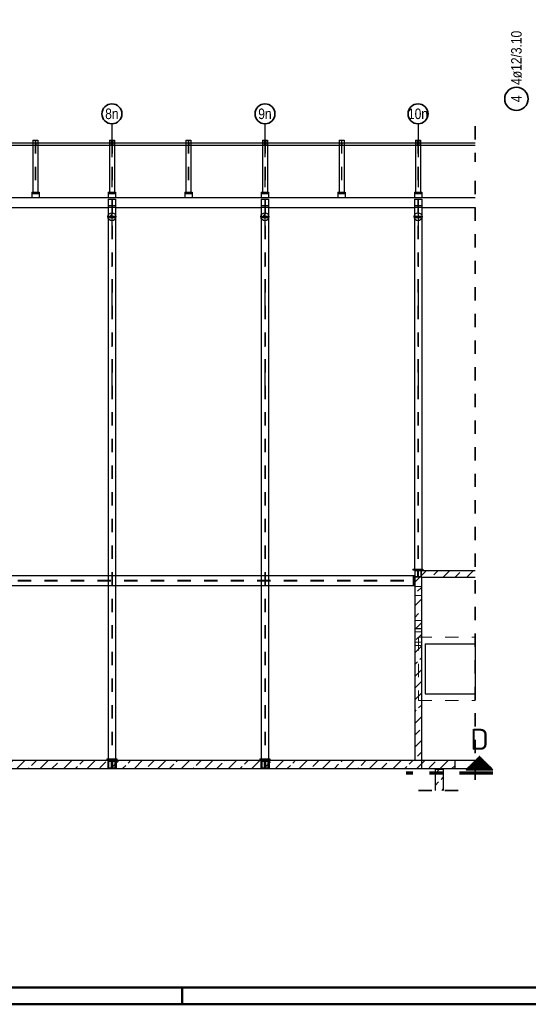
# Model space of a CAD drawing. Header units: millimetres. Extents: x -4.8 to 49, y -12 to 21.
# Tile 8 of 56: x 6.7 to 10.5, y 0 to 7.4. Entities that reach past the tile are written whole.
import ezdxf
from ezdxf.enums import TextEntityAlignment as Align

# ---------------------------------------------------------------- set-up
doc = ezdxf.new("R2010")
doc.units = ezdxf.units.MM
doc.linetypes.add('DASHDOTX2', pattern=[2, 1, -0.5, 0, -0.5])
doc.linetypes.add('HIDDEN', pattern=[0.375, 0.25, -0.125])
doc.layers.add('Achsen', color=7, linetype='Continuous', lineweight=20)
doc.styles.add('Arial Narrow', font='ARIALN.TTF')
doc.styles.add('isocp', font='isocp', dxfattribs={"width": 1.1})
pattern_1 = [(45, (0, 0), (-0.0883883, 0.0883883), [0.0625, -0.025]), (45, (-0.0442, 0.0442), (-0.0883883, 0.0883883), [])]

msp = doc.modelspace()

# ---------------------------------------------------------------- hatches: boundary and pattern name
at = {"lineweight": 13}
h = msp.add_hatch(dxfattribs=at)
h.set_pattern_fill('bB', color=6, scale=0.01, angle=45, style=0, pattern_type=2)
h.set_pattern_definition(pattern_1)
h.paths.add_polyline_path([(7.377422, 5.915699), (7.377412, 5.916472), (7.377382, 5.917244), (7.377333, 5.918015), (7.377263, 5.918784), (7.377174, 5.919551), (7.377065, 5.920316), (7.376936, 5.921078), (7.376788, 5.921836), (7.37662, 5.92259), (7.376433, 5.923339), (7.376227, 5.924084), (7.376001, 5.924823), (7.375757, 5.925556), (7.375494, 5.926282), (7.375212, 5.927001), (7.374912, 5.927713), (7.374593, 5.928417), (7.374257, 5.929112), (7.373902, 5.929799), (7.373531, 5.930476), (7.373142, 5.931143), (7.372735, 5.9318), (7.372312, 5.932447), (7.371873, 5.933082), (7.371417, 5.933706), (7.370946, 5.934318), (7.370459, 5.934917), (7.369956, 5.935504), (7.369439, 5.936078), (7.368907, 5.936638), (7.36836, 5.937184), (7.3678, 5.937716), (7.367227, 5.938233), (7.36664, 5.938736), (7.36604, 5.939223), (7.365429, 5.939694), (7.364805, 5.94015), (7.364169, 5.94059), (7.363523, 5.941013), (7.362866, 5.941419), (7.362199, 5.941808), (7.361521, 5.94218), (7.360835, 5.942534), (7.36014, 5.94287), (7.359436, 5.943189), (7.358724, 5.943489), (7.358005, 5.943771), (7.357278, 5.944034), (7.356546, 5.944278), (7.355807, 5.944504), (7.355062, 5.94471), (7.354313, 5.944897), (7.353559, 5.945065), (7.352801, 5.945213), (7.352039, 5.945342), (7.351274, 5.945451), (7.350507, 5.94554), (7.349737, 5.94561), (7.348966, 5.94566), (7.348195, 5.945689), (7.347422, 5.945699), (7.34665, 5.945689), (7.345878, 5.94566), (7.345107, 5.94561), (7.344337, 5.94554), (7.34357, 5.945451), (7.342805, 5.945342), (7.342044, 5.945213), (7.341286, 5.945065), (7.340531, 5.944897), (7.339782, 5.94471), (7.339038, 5.944504), (7.338299, 5.944278), (7.337566, 5.944034), (7.33684, 5.943771), (7.33612, 5.943489), (7.335409, 5.943189), (7.334705, 5.94287), (7.334009, 5.942534), (7.333323, 5.94218), (7.332646, 5.941808), (7.331978, 5.941419), (7.331321, 5.941013), (7.330675, 5.94059), (7.330039, 5.94015), (7.329416, 5.939694), (7.328804, 5.939223), (7.328204, 5.938736), (7.327618, 5.938233), (7.327044, 5.937716), (7.326484, 5.937184), (7.325938, 5.936638), (7.325406, 5.936078), (7.324888, 5.935504), (7.324386, 5.934917), (7.323899, 5.934318), (7.323427, 5.933706), (7.322971, 5.933082), (7.322532, 5.932447), (7.322109, 5.9318), (7.321703, 5.931143), (7.321314, 5.930476), (7.320942, 5.929799), (7.320588, 5.929112), (7.320251, 5.928417), (7.319933, 5.927713), (7.319632, 5.927001), (7.319351, 5.926282), (7.319087, 5.925556), (7.318843, 5.924823), (7.318618, 5.924084), (7.318411, 5.923339), (7.318224, 5.92259), (7.318056, 5.921836), (7.317908, 5.921078), (7.317779, 5.920316), (7.31767, 5.919551), (7.317581, 5.918784), (7.317512, 5.918015), (7.317462, 5.917244), (7.317432, 5.916472), (7.317422, 5.915699), (7.317432, 5.914927), (7.317462, 5.914155), (7.317512, 5.913384), (7.317581, 5.912615), (7.31767, 5.911847), (7.317779, 5.911083), (7.317908, 5.910321), (7.318056, 5.909563), (7.318224, 5.908809), (7.318411, 5.908059), (7.318618, 5.907315), (7.318843, 5.906576), (7.319087, 5.905843), (7.319351, 5.905117), (7.319632, 5.904397), (7.319933, 5.903686), (7.320251, 5.902982), (7.320588, 5.902287), (7.320942, 5.9016), (7.321314, 5.900923), (7.321703, 5.900256), (7.322109, 5.899598), (7.322532, 5.898952), (7.322971, 5.898317), (7.323427, 5.897693), (7.323899, 5.897081), (7.324386, 5.896482), (7.324888, 5.895895), (7.325406, 5.895321), (7.325938, 5.894761), (7.326484, 5.894215), (7.327044, 5.893683), (7.327618, 5.893165), (7.328204, 5.892663), (7.328804, 5.892176), (7.329416, 5.891704), (7.330039, 5.891248), (7.330675, 5.890809), (7.331321, 5.890386), (7.331978, 5.88998), (7.332646, 5.889591), (7.333323, 5.889219), (7.334009, 5.888865), (7.334705, 5.888528), (7.335409, 5.88821), (7.33612, 5.88791), (7.33684, 5.887628), (7.337566, 5.887365), (7.338299, 5.88712), (7.339038, 5.886895), (7.339782, 5.886688), (7.340531, 5.886501), (7.341286, 5.886334), (7.342044, 5.886185), (7.342805, 5.886057), (7.34357, 5.885948), (7.344337, 5.885858), (7.345107, 5.885789), (7.345878, 5.885739), (7.34665, 5.885709), (7.347422, 5.885699), (7.348195, 5.885709), (7.348966, 5.885739), (7.349737, 5.885789), (7.350507, 5.885858), (7.351274, 5.885948), (7.352039, 5.886057), (7.352801, 5.886185), (7.353559, 5.886334), (7.354313, 5.886501), (7.355062, 5.886688), (7.355807, 5.886895), (7.356546, 5.88712), (7.357278, 5.887365), (7.358005, 5.887628), (7.358724, 5.88791), (7.359436, 5.88821), (7.36014, 5.888528), (7.360835, 5.888865), (7.361521, 5.889219), (7.362199, 5.889591), (7.362866, 5.88998), (7.363523, 5.890386), (7.364169, 5.890809), (7.364805, 5.891248), (7.365429, 5.891704), (7.36604, 5.892176), (7.36664, 5.892663), (7.367227, 5.893165), (7.3678, 5.893683), (7.36836, 5.894215), (7.368907, 5.894761), (7.369439, 5.895321), (7.369956, 5.895895), (7.370459, 5.896482), (7.370946, 5.897081), (7.371417, 5.897693), (7.371873, 5.898317), (7.372312, 5.898952), (7.372735, 5.899598), (7.373142, 5.900256), (7.373531, 5.900923), (7.373902, 5.9016), (7.374257, 5.902287), (7.374593, 5.902982), (7.374912, 5.903686), (7.375212, 5.904397), (7.375494, 5.905117), (7.375757, 5.905843), (7.376001, 5.906576), (7.376227, 5.907315), (7.376433, 5.908059), (7.37662, 5.908809), (7.376788, 5.909563), (7.376936, 5.910321), (7.377065, 5.911083), (7.377174, 5.911847), (7.377263, 5.912615), (7.377333, 5.913384), (7.377382, 5.914155), (7.377412, 5.914927)])
h = msp.add_hatch(dxfattribs=at)
h.set_pattern_fill('bB', color=6, scale=0.01, angle=45, style=0, pattern_type=2)
h.set_pattern_definition(pattern_1)
h.paths.add_polyline_path([(8.527424, 5.915699), (8.527414, 5.916472), (8.527384, 5.917244), (8.527335, 5.918015), (8.527265, 5.918784), (8.527176, 5.919551), (8.527067, 5.920316), (8.526938, 5.921078), (8.52679, 5.921836), (8.526622, 5.92259), (8.526435, 5.923339), (8.526229, 5.924084), (8.526003, 5.924823), (8.525759, 5.925556), (8.525496, 5.926282), (8.525214, 5.927001), (8.524914, 5.927713), (8.524595, 5.928417), (8.524259, 5.929112), (8.523904, 5.929799), (8.523533, 5.930476), (8.523143, 5.931143), (8.522737, 5.9318), (8.522314, 5.932447), (8.521875, 5.933082), (8.521419, 5.933706), (8.520948, 5.934318), (8.52046, 5.934917), (8.519958, 5.935504), (8.519441, 5.936078), (8.518909, 5.936638), (8.518362, 5.937184), (8.517802, 5.937716), (8.517229, 5.938233), (8.516642, 5.938736), (8.516042, 5.939223), (8.51543, 5.939694), (8.514807, 5.94015), (8.514171, 5.94059), (8.513525, 5.941013), (8.512868, 5.941419), (8.512201, 5.941808), (8.511523, 5.94218), (8.510837, 5.942534), (8.510141, 5.94287), (8.509438, 5.943189), (8.508726, 5.943489), (8.508007, 5.943771), (8.50728, 5.944034), (8.506548, 5.944278), (8.505809, 5.944504), (8.505064, 5.94471), (8.504315, 5.944897), (8.503561, 5.945065), (8.502802, 5.945213), (8.502041, 5.945342), (8.501276, 5.945451), (8.500509, 5.94554), (8.499739, 5.94561), (8.498968, 5.94566), (8.498196, 5.945689), (8.497424, 5.945699), (8.496652, 5.945689), (8.49588, 5.94566), (8.495109, 5.94561), (8.494339, 5.94554), (8.493572, 5.945451), (8.492807, 5.945342), (8.492046, 5.945213), (8.491287, 5.945065), (8.490533, 5.944897), (8.489784, 5.94471), (8.489039, 5.944504), (8.488301, 5.944278), (8.487568, 5.944034), (8.486841, 5.943771), (8.486122, 5.943489), (8.48541, 5.943189), (8.484707, 5.94287), (8.484011, 5.942534), (8.483325, 5.94218), (8.482648, 5.941808), (8.48198, 5.941419), (8.481323, 5.941013), (8.480677, 5.94059), (8.480041, 5.94015), (8.479418, 5.939694), (8.478806, 5.939223), (8.478206, 5.938736), (8.477619, 5.938233), (8.477046, 5.937716), (8.476486, 5.937184), (8.475939, 5.936638), (8.475407, 5.936078), (8.47489, 5.935504), (8.474388, 5.934917), (8.4739, 5.934318), (8.473429, 5.933706), (8.472973, 5.933082), (8.472534, 5.932447), (8.472111, 5.9318), (8.471705, 5.931143), (8.471316, 5.930476), (8.470944, 5.929799), (8.470589, 5.929112), (8.470253, 5.928417), (8.469935, 5.927713), (8.469634, 5.927001), (8.469353, 5.926282), (8.469089, 5.925556), (8.468845, 5.924823), (8.46862, 5.924084), (8.468413, 5.923339), (8.468226, 5.92259), (8.468058, 5.921836), (8.46791, 5.921078), (8.467781, 5.920316), (8.467672, 5.919551), (8.467583, 5.918784), (8.467514, 5.918015), (8.467464, 5.917244), (8.467434, 5.916472), (8.467424, 5.915699), (8.467434, 5.914927), (8.467464, 5.914155), (8.467514, 5.913384), (8.467583, 5.912615), (8.467672, 5.911847), (8.467781, 5.911083), (8.46791, 5.910321), (8.468058, 5.909563), (8.468226, 5.908809), (8.468413, 5.908059), (8.46862, 5.907315), (8.468845, 5.906576), (8.469089, 5.905843), (8.469353, 5.905117), (8.469634, 5.904397), (8.469935, 5.903686), (8.470253, 5.902982), (8.470589, 5.902287), (8.470944, 5.9016), (8.471316, 5.900923), (8.471705, 5.900256), (8.472111, 5.899598), (8.472534, 5.898952), (8.472973, 5.898317), (8.473429, 5.897693), (8.4739, 5.897081), (8.474388, 5.896482), (8.47489, 5.895895), (8.475407, 5.895321), (8.475939, 5.894761), (8.476486, 5.894215), (8.477046, 5.893683), (8.477619, 5.893165), (8.478206, 5.892663), (8.478806, 5.892176), (8.479418, 5.891704), (8.480041, 5.891248), (8.480677, 5.890809), (8.481323, 5.890386), (8.48198, 5.88998), (8.482648, 5.889591), (8.483325, 5.889219), (8.484011, 5.888865), (8.484707, 5.888528), (8.48541, 5.88821), (8.486122, 5.88791), (8.486841, 5.887628), (8.487568, 5.887365), (8.488301, 5.88712), (8.489039, 5.886895), (8.489784, 5.886688), (8.490533, 5.886501), (8.491287, 5.886334), (8.492046, 5.886185), (8.492807, 5.886057), (8.493572, 5.885948), (8.494339, 5.885858), (8.495109, 5.885789), (8.49588, 5.885739), (8.496652, 5.885709), (8.497424, 5.885699), (8.498196, 5.885709), (8.498968, 5.885739), (8.499739, 5.885789), (8.500509, 5.885858), (8.501276, 5.885948), (8.502041, 5.886057), (8.502802, 5.886185), (8.503561, 5.886334), (8.504315, 5.886501), (8.505064, 5.886688), (8.505809, 5.886895), (8.506548, 5.88712), (8.50728, 5.887365), (8.508007, 5.887628), (8.508726, 5.88791), (8.509438, 5.88821), (8.510141, 5.888528), (8.510837, 5.888865), (8.511523, 5.889219), (8.512201, 5.889591), (8.512868, 5.88998), (8.513525, 5.890386), (8.514171, 5.890809), (8.514807, 5.891248), (8.51543, 5.891704), (8.516042, 5.892176), (8.516642, 5.892663), (8.517229, 5.893165), (8.517802, 5.893683), (8.518362, 5.894215), (8.518909, 5.894761), (8.519441, 5.895321), (8.519958, 5.895895), (8.52046, 5.896482), (8.520948, 5.897081), (8.521419, 5.897693), (8.521875, 5.898317), (8.522314, 5.898952), (8.522737, 5.899598), (8.523143, 5.900256), (8.523533, 5.900923), (8.523904, 5.9016), (8.524259, 5.902287), (8.524595, 5.902982), (8.524914, 5.903686), (8.525214, 5.904397), (8.525496, 5.905117), (8.525759, 5.905843), (8.526003, 5.906576), (8.526229, 5.907315), (8.526435, 5.908059), (8.526622, 5.908809), (8.52679, 5.909563), (8.526938, 5.910321), (8.527067, 5.911083), (8.527176, 5.911847), (8.527265, 5.912615), (8.527335, 5.913384), (8.527384, 5.914155), (8.527414, 5.914927)])
h = msp.add_hatch(dxfattribs=at)
h.set_pattern_fill('bB', color=6, scale=0.01, angle=45, style=0, pattern_type=2)
h.set_pattern_definition(pattern_1)
h.paths.add_polyline_path([(9.677425, 5.915699), (9.677416, 5.916472), (9.677386, 5.917244), (9.677336, 5.918015), (9.677266, 5.918784), (9.677177, 5.919551), (9.677068, 5.920316), (9.676939, 5.921078), (9.676791, 5.921836), (9.676623, 5.92259), (9.676436, 5.923339), (9.67623, 5.924084), (9.676005, 5.924823), (9.67576, 5.925556), (9.675497, 5.926282), (9.675215, 5.927001), (9.674915, 5.927713), (9.674597, 5.928417), (9.67426, 5.929112), (9.673906, 5.929799), (9.673534, 5.930476), (9.673145, 5.931143), (9.672739, 5.9318), (9.672316, 5.932447), (9.671876, 5.933082), (9.671421, 5.933706), (9.670949, 5.934318), (9.670462, 5.934917), (9.669959, 5.935504), (9.669442, 5.936078), (9.66891, 5.936638), (9.668364, 5.937184), (9.667804, 5.937716), (9.66723, 5.938233), (9.666643, 5.938736), (9.666044, 5.939223), (9.665432, 5.939694), (9.664808, 5.94015), (9.664173, 5.94059), (9.663526, 5.941013), (9.662869, 5.941419), (9.662202, 5.941808), (9.661525, 5.94218), (9.660838, 5.942534), (9.660143, 5.94287), (9.659439, 5.943189), (9.658727, 5.943489), (9.658008, 5.943771), (9.657282, 5.944034), (9.656549, 5.944278), (9.65581, 5.944504), (9.655066, 5.94471), (9.654316, 5.944897), (9.653562, 5.945065), (9.652804, 5.945213), (9.652042, 5.945342), (9.651277, 5.945451), (9.65051, 5.94554), (9.649741, 5.94561), (9.64897, 5.94566), (9.648198, 5.945689), (9.647425, 5.945699), (9.646653, 5.945689), (9.645881, 5.94566), (9.64511, 5.94561), (9.644341, 5.94554), (9.643574, 5.945451), (9.642809, 5.945342), (9.642047, 5.945213), (9.641289, 5.945065), (9.640535, 5.944897), (9.639785, 5.94471), (9.639041, 5.944504), (9.638302, 5.944278), (9.637569, 5.944034), (9.636843, 5.943771), (9.636124, 5.943489), (9.635412, 5.943189), (9.634708, 5.94287), (9.634013, 5.942534), (9.633326, 5.94218), (9.632649, 5.941808), (9.631982, 5.941419), (9.631325, 5.941013), (9.630678, 5.94059), (9.630043, 5.94015), (9.629419, 5.939694), (9.628807, 5.939223), (9.628208, 5.938736), (9.627621, 5.938233), (9.627047, 5.937716), (9.626487, 5.937184), (9.625941, 5.936638), (9.625409, 5.936078), (9.624892, 5.935504), (9.624389, 5.934917), (9.623902, 5.934318), (9.62343, 5.933706), (9.622975, 5.933082), (9.622535, 5.932447), (9.622112, 5.9318), (9.621706, 5.931143), (9.621317, 5.930476), (9.620945, 5.929799), (9.620591, 5.929112), (9.620254, 5.928417), (9.619936, 5.927713), (9.619636, 5.927001), (9.619354, 5.926282), (9.619091, 5.925556), (9.618846, 5.924823), (9.618621, 5.924084), (9.618415, 5.923339), (9.618228, 5.92259), (9.61806, 5.921836), (9.617912, 5.921078), (9.617783, 5.920316), (9.617674, 5.919551), (9.617584, 5.918784), (9.617515, 5.918015), (9.617465, 5.917244), (9.617435, 5.916472), (9.617425, 5.915699), (9.617435, 5.914927), (9.617465, 5.914155), (9.617515, 5.913384), (9.617584, 5.912615), (9.617674, 5.911847), (9.617783, 5.911083), (9.617912, 5.910321), (9.61806, 5.909563), (9.618228, 5.908809), (9.618415, 5.908059), (9.618621, 5.907315), (9.618846, 5.906576), (9.619091, 5.905843), (9.619354, 5.905117), (9.619636, 5.904397), (9.619936, 5.903686), (9.620254, 5.902982), (9.620591, 5.902287), (9.620945, 5.9016), (9.621317, 5.900923), (9.621706, 5.900256), (9.622112, 5.899598), (9.622535, 5.898952), (9.622975, 5.898317), (9.62343, 5.897693), (9.623902, 5.897081), (9.624389, 5.896482), (9.624892, 5.895895), (9.625409, 5.895321), (9.625941, 5.894761), (9.626487, 5.894215), (9.627047, 5.893683), (9.627621, 5.893165), (9.628208, 5.892663), (9.628807, 5.892176), (9.629419, 5.891704), (9.630043, 5.891248), (9.630678, 5.890809), (9.631325, 5.890386), (9.631982, 5.88998), (9.632649, 5.889591), (9.633326, 5.889219), (9.634013, 5.888865), (9.634708, 5.888528), (9.635412, 5.88821), (9.636124, 5.88791), (9.636843, 5.887628), (9.637569, 5.887365), (9.638302, 5.88712), (9.639041, 5.886895), (9.639785, 5.886688), (9.640535, 5.886501), (9.641289, 5.886334), (9.642047, 5.886185), (9.642809, 5.886057), (9.643574, 5.885948), (9.644341, 5.885858), (9.64511, 5.885789), (9.645881, 5.885739), (9.646653, 5.885709), (9.647425, 5.885699), (9.648198, 5.885709), (9.64897, 5.885739), (9.649741, 5.885789), (9.65051, 5.885858), (9.651277, 5.885948), (9.652042, 5.886057), (9.652804, 5.886185), (9.653562, 5.886334), (9.654316, 5.886501), (9.655066, 5.886688), (9.65581, 5.886895), (9.656549, 5.88712), (9.657282, 5.887365), (9.658008, 5.887628), (9.658727, 5.88791), (9.659439, 5.88821), (9.660143, 5.888528), (9.660838, 5.888865), (9.661525, 5.889219), (9.662202, 5.889591), (9.662869, 5.88998), (9.663526, 5.890386), (9.664173, 5.890809), (9.664808, 5.891248), (9.665432, 5.891704), (9.666044, 5.892176), (9.666643, 5.892663), (9.66723, 5.893165), (9.667804, 5.893683), (9.668364, 5.894215), (9.66891, 5.894761), (9.669442, 5.895321), (9.669959, 5.895895), (9.670462, 5.896482), (9.670949, 5.897081), (9.671421, 5.897693), (9.671876, 5.898317), (9.672316, 5.898952), (9.672739, 5.899598), (9.673145, 5.900256), (9.673534, 5.900923), (9.673906, 5.9016), (9.67426, 5.902287), (9.674597, 5.902982), (9.674915, 5.903686), (9.675215, 5.904397), (9.675497, 5.905117), (9.67576, 5.905843), (9.676005, 5.906576), (9.67623, 5.907315), (9.676436, 5.908059), (9.676623, 5.908809), (9.676791, 5.909563), (9.676939, 5.910321), (9.677068, 5.911083), (9.677177, 5.911847), (9.677266, 5.912615), (9.677336, 5.913384), (9.677386, 5.914155), (9.677416, 5.914927)])
h = msp.add_hatch(dxfattribs=at)
h.set_pattern_fill('bB', color=6, scale=0.01, angle=45, style=0, pattern_type=2)
h.set_pattern_definition(pattern_1)
h.paths.add_polyline_path([(10.077872, 3.258205), (10.077872, 3.208205), (9.622407, 3.208205), (9.622407, 3.258205)])
h = msp.add_hatch(dxfattribs=at)
h.set_pattern_fill('bB', color=6, scale=0.01, angle=45, style=0, pattern_type=2)
h.set_pattern_definition(pattern_1)
h.paths.add_polyline_path([(9.672407, 3.208205), (9.672407, 1.770699), (9.622407, 1.770699), (9.622407, 3.208205)])
at = {"lineweight": 50}
h = msp.add_hatch(dxfattribs=at)
h.set_pattern_fill('Mau', color=4, scale=0.01, style=0, pattern_type=2)
h.set_pattern_definition([(0, (0, 0), (0, 0.01), [])])
h.paths.add_polyline_path([(10.209323, 1.761904), (10.109323, 1.861904), (10.009323, 1.761904)])
at = {"lineweight": 13}
h = msp.add_hatch(dxfattribs=at)
h.set_pattern_fill('bB', color=6, scale=0.01, angle=45, style=0, pattern_type=2)
h.set_pattern_definition(pattern_1)
h.paths.add_polyline_path([(9.622407, 1.833199), (9.622407, 1.770699), (6.228657, 1.770699), (6.228657, 1.833199)])
h = msp.add_hatch(dxfattribs=at)
h.set_pattern_fill('bB', color=6, scale=0.01, angle=45, style=0, pattern_type=2)
h.set_pattern_definition(pattern_1)
h.paths.add_polyline_path([(9.922776, 1.770699), (9.622407, 1.770699), (9.622407, 1.833199), (9.922776, 1.833199)])
h = msp.add_hatch(dxfattribs=at)
h.set_pattern_fill('bB', color=6, scale=0.01, angle=45, style=0, pattern_type=2)
h.set_pattern_definition(pattern_1)
h.paths.add_polyline_path([(9.837426, 1.765697), (9.837426, 1.606311), (9.774926, 1.606311), (9.774926, 1.765697)])

# ---------------------------------------------------------------- linework, layer by layer
at = {"color": 2, "linetype": 'HIDDEN', "lineweight": 35, "ltscale": 0.25}
for p, q in [((10.077872, 6.596913), (10.077872, 6.328163)), ((10.077872, 6.1857), (10.077872, 1.645699)), ((9.649926, 1.606311), (9.962426, 1.606311))]:
    msp.add_line(p, q, dxfattribs=at)
at = {"color": 3, "linetype": 'HIDDEN', "lineweight": 25, "ltscale": 0.25}
for p, q in [((6.199565, 6.469788), (6.770265, 6.469788)), ((6.753652, 6.471913), (6.770265, 6.471913)), ((6.753652, 6.453163), (6.770265, 6.453163)), ((6.770265, 6.471913), (6.770265, 6.453163)), ((6.771515, 6.490663), (6.771515, 6.09945)), ((6.77329, 6.490663), (6.77329, 6.09945)), ((6.77459, 6.471913), (6.791152, 6.471913)), ((6.77459, 6.471913), (6.77459, 6.453163)), ((6.77459, 6.469788), (7.34529, 6.469788)), ((6.77459, 6.453163), (6.791152, 6.453163)), ((7.328677, 6.471913), (7.34529, 6.471913)), ((7.328677, 6.453163), (7.341777, 6.453163)), ((7.341777, 6.473538), (7.344277, 6.473538)), ((7.341777, 6.470288), (7.344277, 6.470288)), ((7.344277, 6.453163), (7.34529, 6.453163)), ((7.34529, 6.471913), (7.34529, 6.453163)), ((7.34654, 6.490663), (7.34654, 6.09945)), ((7.348315, 6.490663), (7.348315, 6.09945)), ((7.349565, 6.471913), (7.366177, 6.471913)), ((7.349565, 6.471913), (7.349565, 6.453163)), ((7.349565, 6.469788), (7.920265, 6.469788)), ((7.349565, 6.453163), (7.350777, 6.453163)), ((7.350777, 6.473538), (7.353277, 6.473538)), ((7.350777, 6.470288), (7.353277, 6.470288)), ((7.353277, 6.453163), (7.366177, 6.453163)), ((7.903652, 6.471913), (7.920265, 6.471913)), ((7.903652, 6.453163), (7.920265, 6.453163)), ((7.920265, 6.471913), (7.920265, 6.453163)), ((7.921515, 6.490663), (7.921515, 6.09945)), ((7.92329, 6.490663), (7.92329, 6.09945)), ((7.92459, 6.471913), (7.941152, 6.471913)), ((7.92459, 6.471913), (7.92459, 6.453163)), ((7.92459, 6.469788), (8.49529, 6.469788)), ((7.92459, 6.453163), (7.941152, 6.453163)), ((8.478677, 6.471913), (8.49529, 6.471913)), ((8.478677, 6.453163), (8.491777, 6.453163)), ((8.491777, 6.473538), (8.494277, 6.473538)), ((8.491777, 6.470288), (8.494277, 6.470288)), ((8.494277, 6.453163), (8.49529, 6.453163)), ((8.49529, 6.471913), (8.49529, 6.453163)), ((8.49654, 6.490663), (8.49654, 6.09945)), ((8.498315, 6.490663), (8.498315, 6.09945)), ((8.499565, 6.471913), (8.516177, 6.471913)), ((8.499565, 6.471913), (8.499565, 6.453163)), ((8.499565, 6.469788), (9.070265, 6.469788)), ((8.499565, 6.453163), (8.500777, 6.453163)), ((8.500777, 6.473538), (8.503277, 6.473538)), ((8.500777, 6.470288), (8.503277, 6.470288)), ((8.503277, 6.453163), (8.516177, 6.453163)), ((9.053652, 6.471913), (9.070265, 6.471913)), ((9.053652, 6.453163), (9.070265, 6.453163)), ((9.070265, 6.471913), (9.070265, 6.453163)), ((9.071515, 6.490663), (9.071515, 6.09945)), ((9.07329, 6.490663), (9.07329, 6.09945)), ((9.07459, 6.471913), (9.091152, 6.471913)), ((9.07459, 6.471913), (9.07459, 6.453163)), ((9.07459, 6.469788), (9.64529, 6.469788)), ((9.07459, 6.453163), (9.091152, 6.453163)), ((9.628677, 6.471913), (9.64529, 6.471913)), ((9.628677, 6.453163), (9.641777, 6.453163)), ((9.641777, 6.473538), (9.644277, 6.473538)), ((9.641777, 6.470288), (9.644277, 6.470288)), ((9.644277, 6.453163), (9.64529, 6.453163)), ((9.64529, 6.471913), (9.64529, 6.453163)), ((9.64654, 6.490663), (9.64654, 6.09945)), ((9.648315, 6.490663), (9.648315, 6.09945)), ((9.649565, 6.471913), (9.666177, 6.471913)), ((9.649565, 6.471913), (9.649565, 6.453163)), ((9.649565, 6.469788), (10.077872, 6.469788)), ((9.649565, 6.453163), (9.650777, 6.453163)), ((9.650777, 6.473538), (9.653277, 6.473538)), ((9.650777, 6.470288), (9.653277, 6.470288)), ((9.653277, 6.453163), (9.666177, 6.453163)), ((6.753652, 6.09945), (6.771515, 6.09945)), ((6.77329, 6.09945), (6.791152, 6.09945)), ((7.328677, 6.09945), (7.34654, 6.09945)), ((7.348315, 6.09945), (7.366177, 6.09945)), ((7.903652, 6.09945), (7.921515, 6.09945)), ((7.92329, 6.09945), (7.941152, 6.09945)), ((8.478677, 6.09945), (8.49654, 6.09945)), ((8.498315, 6.09945), (8.516177, 6.09945)), ((9.053652, 6.09945), (9.071515, 6.09945)), ((9.07329, 6.09945), (9.091152, 6.09945)), ((9.628677, 6.09945), (9.64654, 6.09945)), ((9.648315, 6.09945), (9.666177, 6.09945)), ((7.319919, 6.060424), (7.374915, 6.060424)), ((7.319922, 5.999783), (7.345922, 5.999783)), ((7.319922, 5.9982), (7.374922, 5.9982)), ((7.319927, 6.0607), (7.319927, 6.060424)), ((7.319927, 6.046616), (7.345922, 6.046616)), ((7.345922, 6.046616), (7.345922, 1.844449)), ((7.348922, 6.046616), (7.374922, 6.046616)), ((7.348922, 6.046616), (7.348922, 1.844449)), ((7.348922, 5.999783), (7.374922, 5.999783)), ((7.374927, 6.0607), (7.374927, 6.060424)), ((8.469814, 6.046616), (8.495814, 6.046616)), ((8.469814, 5.999783), (8.495814, 5.999783)), ((8.469814, 5.9982), (8.524814, 5.9982)), ((8.495814, 6.046616), (8.495814, 1.844449)), ((8.498814, 6.046616), (8.524814, 6.046616)), ((8.498814, 6.046616), (8.498814, 1.844449)), ((8.498814, 5.999783), (8.524814, 5.999783)), ((9.619814, 6.046616), (9.645814, 6.046616)), ((9.619814, 5.999783), (9.645814, 5.999783)), ((9.619814, 5.9982), (9.674814, 5.9982)), ((9.645814, 6.046616), (9.645814, 3.269455)), ((9.648814, 6.046616), (9.674814, 6.046616)), ((9.648814, 6.046616), (9.648814, 3.269455)), ((9.648814, 5.999783), (9.674814, 5.999783)), ((7.319927, 5.927595), (7.319927, 5.903804)), ((7.329032, 5.920728), (7.369032, 5.920728)), ((7.329032, 5.920699), (7.329032, 5.910699)), ((7.369032, 5.920699), (7.369032, 5.910699)), ((7.374927, 5.927575), (7.374927, 5.903824)), ((8.469814, 5.927379), (8.469814, 5.90402)), ((8.479034, 5.920733), (8.519034, 5.920733)), ((8.479034, 5.920699), (8.479034, 5.910699)), ((8.519034, 5.920699), (8.519034, 5.910699)), ((8.524814, 5.927791), (8.524814, 5.903608)), ((9.619814, 5.927376), (9.619814, 5.904023)), ((9.629035, 5.920739), (9.669035, 5.920739)), ((9.629035, 5.920699), (9.629035, 5.910699)), ((9.669035, 5.920699), (9.669035, 5.910699)), ((9.674814, 5.927793), (9.674814, 5.903605)), ((7.329032, 5.910699), (7.369032, 5.910699)), ((8.479034, 5.910699), (8.519034, 5.910699)), ((9.629035, 5.910699), (9.669035, 5.910699)), ((9.622564, 3.258205), (9.622564, 3.213205)), ((9.644001, 3.263205), (9.644001, 3.213205)), ((9.647626, 3.263205), (9.647626, 3.213205)), ((9.669064, 3.258205), (9.669064, 3.213205)), ((6.239814, 3.185143), (9.611157, 3.185143)), ((6.239814, 3.181268), (9.611157, 3.181268)), ((9.617407, 3.185018), (9.622407, 3.185018)), ((9.617407, 3.181393), (9.622407, 3.181393)), ((9.622564, 3.213205), (9.669064, 3.213205)), ((7.315816, 1.825699), (7.378316, 1.825699)), ((7.315816, 1.825699), (7.315816, 1.775699)), ((7.315816, 1.775699), (7.378316, 1.775699)), ((7.322564, 1.833199), (7.322564, 1.775699)), ((7.342066, 1.825699), (7.342066, 1.775699)), ((7.344001, 1.838199), (7.344001, 1.775699)), ((7.347626, 1.838199), (7.347626, 1.775699)), ((7.352066, 1.825699), (7.352066, 1.775699)), ((7.369064, 1.833199), (7.369064, 1.775699)), ((7.378316, 1.825699), (7.378316, 1.775699)), ((8.465816, 1.825699), (8.528316, 1.825699)), ((8.465816, 1.825699), (8.465816, 1.775699)), ((8.465816, 1.775699), (8.528316, 1.775699)), ((8.472564, 1.833199), (8.472564, 1.775699)), ((8.492066, 1.825699), (8.492066, 1.775699)), ((8.494001, 1.838199), (8.494001, 1.775699)), ((8.497626, 1.838199), (8.497626, 1.775699)), ((8.502066, 1.825699), (8.502066, 1.775699)), ((8.519064, 1.833199), (8.519064, 1.775699)), ((8.528316, 1.825699), (8.528316, 1.775699))]:
    msp.add_line(p, q, dxfattribs=at)
at = {"color": 5, "linetype": 'HIDDEN', "lineweight": 18, "ltscale": 0.25}
for p, q in [((7.319927, 5.98571), (7.374927, 5.98571)), ((8.469814, 5.98571), (8.524814, 5.98571)), ((9.619814, 5.98571), (9.674814, 5.98571)), ((9.672407, 3.258205), (9.672407, 3.208205)), ((9.622407, 3.208205), (9.672407, 3.208205)), ((9.622407, 3.139455), (9.672407, 3.139455)), ((9.622407, 3.070701), (9.672407, 3.070701)), ((9.622407, 2.883201), (9.672407, 2.883201)), ((9.622407, 2.82285), (9.672407, 2.82285)), ((9.622407, 2.820738), (9.672407, 2.820738)), ((9.622407, 2.79785), (9.672407, 2.79785)), ((9.650542, 2.758199), (10.077872, 2.758199)), ((9.650542, 2.758199), (9.650542, 2.283199)), ((9.622407, 2.720738), (9.672407, 2.720738)), ((9.622407, 2.695701), (9.672407, 2.695701)), ((9.650542, 2.283199), (10.077872, 2.283199)), ((7.322314, 1.833199), (7.322314, 1.770699)), ((7.322564, 1.83379), (7.369064, 1.83379)), ((7.372314, 1.833199), (7.372314, 1.770699)), ((8.472314, 1.833199), (8.472314, 1.770699)), ((8.472564, 1.83379), (8.519064, 1.83379)), ((8.522314, 1.833199), (8.522314, 1.770699))]:
    msp.add_line(p, q, dxfattribs=at)
at = {"color": 3, "linetype": 'Continuous', "lineweight": 25}
for p, q in [((9.622407, 3.258205), (10.077872, 3.258205)), ((9.622407, 3.258205), (9.622407, 3.208205)), ((9.622407, 3.208205), (9.622407, 1.833199)), ((9.672407, 3.208205), (10.077872, 3.208205)), ((9.672407, 3.208205), (9.672407, 1.770699)), ((6.228657, 1.833199), (9.622407, 1.833199)), ((9.622407, 1.833199), (9.922776, 1.833199)), ((9.922776, 1.833199), (9.922776, 1.770699)), ((6.228657, 1.770699), (9.622407, 1.770699)), ((9.622407, 1.770699), (9.922776, 1.770699)), ((9.774926, 1.765699), (9.837426, 1.765699)), ((9.774926, 1.765697), (9.774926, 1.606311)), ((9.837426, 1.765697), (9.837426, 1.606311))]:
    msp.add_line(p, q, dxfattribs=at)
at = {"color": 2, "linetype": 'Continuous', "lineweight": 35}
for p, q in [((10.009323, 1.761904), (10.109323, 1.861904)), ((10.109323, 1.861904), (10.209323, 1.761904)), ((10.009323, 1.761904), (10.209323, 1.761904))]:
    msp.add_line(p, q, dxfattribs=at)
at = {"color": 1, "linetype": 'DASHDOTX2', "lineweight": 70, "ltscale": 0.25}
msp.add_line((10.209323, 1.736904), (9.559323, 1.736904), dxfattribs=at)
at = {"color": 4, "linetype": 'Continuous', "lineweight": 50}
for p, q in [((0.5, 0.125), (43.625, 0.125)), ((0, 0), (43.75, 0))]:
    msp.add_line(p, q, dxfattribs=at)
at = {"color": 4, "linetype": 'Continuous', "lineweight": 50, "ltscale": 4}
msp.add_line((7.875, 0), (7.875, 0.125), dxfattribs=at)
at = {"color": 2, "linetype": 'Continuous', "lineweight": 35}
msp.add_circle((10.386337, 6.801169), 0.0875, dxfattribs=at)
at = {"color": 3, "linetype": 'Continuous', "lineweight": 25}
for centre in [(7.347422, 5.915699), (8.497424, 5.915699), (9.647425, 5.915699)]:
    msp.add_circle(centre, 0.03, dxfattribs=at)
at = {"layer": 'Achsen', "color": 3, "linetype": 'DASHDOTX2', "lineweight": 25, "ltscale": 0.25}
for p, q in [((7.34752, 6.61382), (7.34752, 4.574631)), ((8.49752, 6.61382), (8.49752, 4.574631)), ((9.64752, 6.61382), (9.64752, 4.574631))]:
    msp.add_line(p, q, dxfattribs=at)
at = {"layer": 'Achsen', "color": 3, "linetype": 'Continuous', "lineweight": 25}
for p, q in [((6.216177, 6.471913), (6.753652, 6.471913)), ((6.216177, 6.453163), (6.753652, 6.453163)), ((6.753652, 6.490663), (6.791152, 6.490663)), ((6.753652, 6.490663), (6.753652, 6.09945)), ((6.791152, 6.490663), (6.791152, 6.09945)), ((6.791152, 6.471913), (7.328677, 6.471913)), ((6.791152, 6.453163), (7.328677, 6.453163)), ((7.328677, 6.490663), (7.341777, 6.490663)), ((7.328677, 6.490663), (7.328677, 6.09945)), ((7.341777, 6.490663), (7.344277, 6.490663)), ((7.341777, 6.490663), (7.341777, 6.453163)), ((7.341777, 6.453163), (7.344277, 6.453163)), ((7.344277, 6.490663), (7.350777, 6.490663)), ((7.344277, 6.490663), (7.344277, 6.453163)), ((7.350777, 6.490663), (7.353277, 6.490663)), ((7.350777, 6.490663), (7.350777, 6.453163)), ((7.350777, 6.453163), (7.353277, 6.453163)), ((7.353277, 6.490663), (7.366177, 6.490663)), ((7.353277, 6.490663), (7.353277, 6.453163)), ((7.366177, 6.490663), (7.366177, 6.09945)), ((7.366177, 6.471913), (7.903652, 6.471913)), ((7.366177, 6.453163), (7.903652, 6.453163)), ((7.903652, 6.490663), (7.941152, 6.490663)), ((7.903652, 6.490663), (7.903652, 6.09945)), ((7.941152, 6.490663), (7.941152, 6.09945)), ((7.941152, 6.471913), (8.478677, 6.471913)), ((7.941152, 6.453163), (8.478677, 6.453163)), ((8.478677, 6.490663), (8.491777, 6.490663)), ((8.478677, 6.490663), (8.478677, 6.09945)), ((8.491777, 6.490663), (8.494277, 6.490663)), ((8.491777, 6.490663), (8.491777, 6.453163)), ((8.491777, 6.453163), (8.494277, 6.453163)), ((8.494277, 6.490663), (8.500777, 6.490663)), ((8.494277, 6.490663), (8.494277, 6.453163)), ((8.500777, 6.490663), (8.503277, 6.490663)), ((8.500777, 6.490663), (8.500777, 6.453163)), ((8.500777, 6.453163), (8.503277, 6.453163)), ((8.503277, 6.490663), (8.516177, 6.490663)), ((8.503277, 6.490663), (8.503277, 6.453163)), ((8.516177, 6.490663), (8.516177, 6.09945)), ((8.516177, 6.471913), (9.053652, 6.471913)), ((8.516177, 6.453163), (9.053652, 6.453163)), ((9.053652, 6.490663), (9.091152, 6.490663)), ((9.053652, 6.490663), (9.053652, 6.09945)), ((9.091152, 6.490663), (9.091152, 6.09945)), ((9.091152, 6.471913), (9.628677, 6.471913)), ((9.091152, 6.453163), (9.628677, 6.453163)), ((9.628677, 6.490663), (9.641777, 6.490663)), ((9.628677, 6.490663), (9.628677, 6.09945)), ((9.641777, 6.490663), (9.644277, 6.490663)), ((9.641777, 6.490663), (9.641777, 6.453163)), ((9.641777, 6.453163), (9.644277, 6.453163)), ((9.644277, 6.490663), (9.650777, 6.490663)), ((9.644277, 6.490663), (9.644277, 6.453163)), ((9.650777, 6.490663), (9.653277, 6.490663)), ((9.650777, 6.490663), (9.650777, 6.453163)), ((9.650777, 6.453163), (9.653277, 6.453163)), ((9.653277, 6.490663), (9.666177, 6.490663)), ((9.653277, 6.490663), (9.653277, 6.453163)), ((9.666177, 6.490663), (9.666177, 6.09945)), ((9.666177, 6.471913), (10.077872, 6.471913)), ((9.666177, 6.453163), (10.077872, 6.453163)), ((6.744894, 6.0907), (6.79989, 6.0907)), ((6.744902, 6.09945), (6.753652, 6.09945)), ((6.744902, 6.09945), (6.744902, 6.09445)), ((6.744902, 6.09445), (6.799902, 6.09445)), ((6.744902, 6.09445), (6.744902, 6.0907)), ((6.744902, 6.0907), (6.744902, 6.060699)), ((6.791152, 6.09945), (6.799902, 6.09945)), ((6.799902, 6.09945), (6.799902, 6.09445)), ((6.799902, 6.09445), (6.799902, 6.0907)), ((6.799902, 6.0907), (6.799902, 6.060699)), ((7.319919, 6.0907), (7.374915, 6.0907)), ((7.319927, 6.09945), (7.328677, 6.09945)), ((7.319927, 6.09945), (7.319927, 6.09445)), ((7.319927, 6.09445), (7.374927, 6.09445)), ((7.319927, 6.09445), (7.319927, 6.0907)), ((7.319927, 6.0907), (7.319927, 6.0607)), ((7.366177, 6.09945), (7.374927, 6.09945)), ((7.374927, 6.09945), (7.374927, 6.09445)), ((7.374927, 6.09445), (7.374927, 6.0907)), ((7.374927, 6.0907), (7.374927, 6.0607)), ((7.894894, 6.0907), (7.94989, 6.0907)), ((7.894902, 6.09945), (7.903652, 6.09945)), ((7.894902, 6.09945), (7.894902, 6.09445)), ((7.894902, 6.09445), (7.949902, 6.09445)), ((7.894902, 6.09445), (7.894902, 6.0907)), ((7.894902, 6.0907), (7.894902, 6.060699)), ((7.941152, 6.09945), (7.949902, 6.09945)), ((7.949902, 6.09945), (7.949902, 6.09445)), ((7.949902, 6.09445), (7.949902, 6.0907)), ((7.949902, 6.0907), (7.949902, 6.060699)), ((8.469919, 6.0907), (8.524915, 6.0907)), ((8.469927, 6.09945), (8.478677, 6.09945)), ((8.469927, 6.09945), (8.469927, 6.09445)), ((8.469927, 6.09445), (8.524927, 6.09445)), ((8.469927, 6.09445), (8.469927, 6.0907)), ((8.469927, 6.0907), (8.469927, 6.060699)), ((8.516177, 6.09945), (8.524927, 6.09945)), ((8.524927, 6.09945), (8.524927, 6.09445)), ((8.524927, 6.09445), (8.524927, 6.0907)), ((8.524927, 6.0907), (8.524927, 6.060699)), ((9.044894, 6.0907), (9.09989, 6.0907)), ((9.044902, 6.09945), (9.053652, 6.09945)), ((9.044902, 6.09945), (9.044902, 6.09445)), ((9.044902, 6.09445), (9.099902, 6.09445)), ((9.044902, 6.09445), (9.044902, 6.0907)), ((9.044902, 6.0907), (9.044902, 6.060699)), ((9.091152, 6.09945), (9.099902, 6.09945)), ((9.099902, 6.09945), (9.099902, 6.09445)), ((9.099902, 6.09445), (9.099902, 6.0907)), ((9.099902, 6.0907), (9.099902, 6.060699)), ((9.619919, 6.0907), (9.674915, 6.0907)), ((9.619927, 6.09945), (9.628677, 6.09945)), ((9.619927, 6.09945), (9.619927, 6.09445)), ((9.619927, 6.09445), (9.674927, 6.09445)), ((9.619927, 6.09445), (9.619927, 6.0907)), ((9.619927, 6.0907), (9.619927, 6.060699)), ((9.666177, 6.09945), (9.674927, 6.09945)), ((9.674927, 6.09945), (9.674927, 6.09445)), ((9.674927, 6.09445), (9.674927, 6.0907)), ((9.674927, 6.0907), (9.674927, 6.060699)), ((1.554814, 6.0607), (10.077872, 6.0607)), ((7.319922, 6.048199), (7.374922, 6.048199)), ((7.319927, 6.048199), (7.319927, 5.927595)), ((7.374927, 6.048199), (7.374927, 5.927575)), ((8.469814, 6.048199), (8.524814, 6.048199)), ((8.469814, 6.048199), (8.469814, 5.927379)), ((8.524814, 6.048199), (8.524814, 5.927791)), ((9.619814, 6.048199), (9.674814, 6.048199)), ((9.619814, 6.048199), (9.619814, 5.927376)), ((9.674814, 6.048199), (9.674814, 5.927793)), ((6.224927, 5.98571), (7.319927, 5.98571)), ((7.374927, 5.98571), (8.469814, 5.98571)), ((8.524814, 5.98571), (9.619814, 5.98571)), ((9.674814, 5.98571), (10.077872, 5.98571)), ((7.319927, 5.903804), (7.319927, 1.844449)), ((7.374927, 5.903824), (7.374927, 1.844449)), ((8.469814, 5.90402), (8.469814, 1.844449)), ((8.524814, 5.903608), (8.524814, 1.844449)), ((9.619814, 5.904023), (9.619814, 3.269455)), ((9.674814, 5.903605), (9.674814, 3.269455)), ((9.608316, 3.269455), (9.683316, 3.269455)), ((9.608316, 3.269455), (9.608316, 3.263205)), ((9.608316, 3.263205), (9.683316, 3.263205)), ((9.622564, 3.263205), (9.622564, 3.258205)), ((9.669064, 3.263205), (9.669064, 3.258205)), ((9.683316, 3.269455), (9.683316, 3.263205)), ((6.239814, 3.220707), (9.611157, 3.220707)), ((9.611157, 3.220707), (9.617407, 3.220707)), ((9.611157, 3.220707), (9.611157, 3.145707)), ((9.617407, 3.220707), (9.617407, 3.145707)), ((9.617407, 3.206455), (9.622407, 3.206455)), ((6.239814, 3.145707), (9.611157, 3.145707)), ((9.611157, 3.145707), (9.617407, 3.145707)), ((9.617407, 3.159955), (9.622407, 3.159955)), ((9.700542, 2.708199), (10.075542, 2.708199)), ((9.700542, 2.708199), (9.700542, 2.333199)), ((10.075542, 2.708199), (10.075542, 2.333199)), ((9.700542, 2.333199), (10.075542, 2.333199)), ((6.228657, 1.83379), (7.322564, 1.83379)), ((7.308316, 1.844449), (7.383316, 1.844449)), ((7.308316, 1.844449), (7.308316, 1.838199)), ((7.308316, 1.838199), (7.383316, 1.838199)), ((7.322564, 1.838199), (7.322564, 1.833199)), ((7.369064, 1.838199), (7.369064, 1.833199)), ((7.369064, 1.83379), (8.472564, 1.83379)), ((7.383316, 1.844449), (7.383316, 1.838199)), ((8.458316, 1.844449), (8.533316, 1.844449)), ((8.458316, 1.844449), (8.458316, 1.838199)), ((8.458316, 1.838199), (8.533316, 1.838199)), ((8.472564, 1.838199), (8.472564, 1.833199)), ((8.519064, 1.838199), (8.519064, 1.833199)), ((8.519064, 1.83379), (9.622407, 1.83379)), ((8.533316, 1.844449), (8.533316, 1.838199)), ((9.922776, 1.833199), (10.077872, 1.833199)), ((9.922776, 1.770699), (10.077872, 1.770699))]:
    msp.add_line(p, q, dxfattribs=at)
at = {"layer": 'Achsen', "color": 2, "linetype": 'Continuous', "lineweight": 35}
for centre in [(7.34752, 6.68882), (8.49752, 6.68882), (9.64752, 6.68882)]:
    msp.add_circle(centre, 0.075, dxfattribs=at)

# ---------------------------------------------------------------- texts
at = {"color": 2, "lineweight": 35, "style": 'isocp', "width": 1.15}
msp.add_text('D', height=0.1575, dxfattribs=at).set_placement((10.109323, 1.911904), align=Align.CENTER)
at = {"color": 2, "lineweight": 35, "char_height": 0.07875, "attachment_point": 1, "rotation": 90, "line_spacing_factor": 0.9, "style": 'Arial Narrow'}
for s, insert in [('4ø12/3.10', (10.346962, 6.906169)), ('4', (10.346962, 6.776363))]:
    msp.add_mtext(s, dxfattribs=dict(at, insert=insert))
at = {"layer": 'Achsen', "color": 2, "lineweight": 35, "style": 'Arial Narrow'}
for s, p in [('8n', (7.34712, 6.68882)), ('9n', (8.49712, 6.68882)), ('10n', (9.64712, 6.68882))]:
    msp.add_text(s, height=0.07875, dxfattribs=at).set_placement(p, align=Align.MIDDLE_CENTER)

doc.saveas('drawing.dxf')
